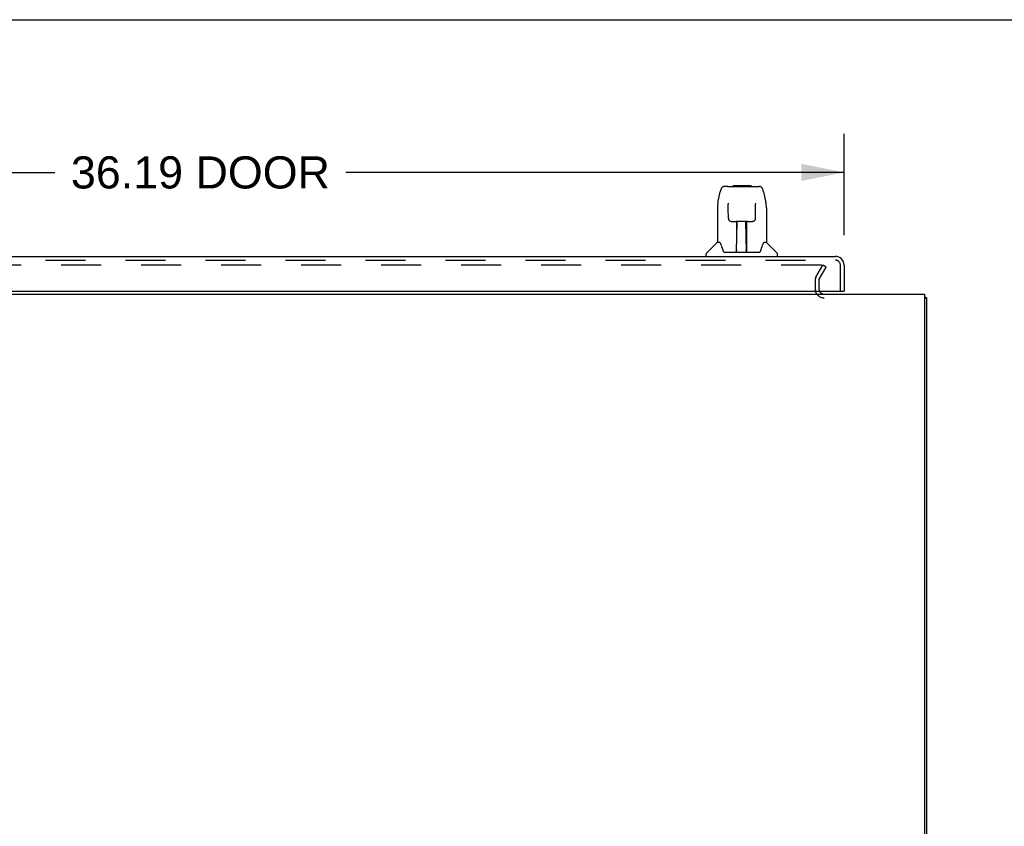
# Model space of a CAD drawing. Header units: inches. Extents: x 0 to 204, y 0 to 132.
# Tile 53 of 113: x 27 to 55, y 110 to 132. Entities that reach past the tile are written whole.
import ezdxf

# ---------------------------------------------------------------- set-up
doc = ezdxf.new("R2010")
doc.units = ezdxf.units.IN
doc.header["$LTSCALE"] = 11.243375
doc.header["$MEASUREMENT"] = 0
doc.linetypes.add('HIDDEN', pattern=[0.2, 0.1, -0.1])
doc.layers.get('0').update_dxf_attribs({"linetype": 'CONTINUOUS'})
for name, color, linetype in [('DEFAULT_2', 8, 'HIDDEN'), ('DIMENSIONS', 7, 'CONTINUOUS'), ('DOOR_ASSEMBLY', 7, 'CONTINUOUS')]:
    doc.layers.add(name, color=color, linetype=linetype)
doc.styles.get("Standard").update_dxf_attribs({"font": 'arial.ttf'})
doc.dimstyles.new('DIMSTYLE_1', dxfattribs={"dimtxt": 0.901875, "dimasz": 1.2025, "dimexe": 0.09, "dimexo": 0.07, "dimgap": 0.0375, "dimtad": 0, "dimtih": 1, "dimtoh": 1, "dimzin": 4, "dimdsep": 46, "dimtxsty": 'Standard', "dimblk": '_FILLED', "dimblk1": '_FILLED', "dimblk2": '_FILLED', "dimcen": 0.09, "dimadec": 3, "dimazin": 1, "dimtfac": 1, "dimtdec": 3, "dimtofl": 0, "dimtmove": 0, "dimatfit": 3, "dimldrblk": '_FILLED', "dimfxl": 0, "dimtolj": 1, "dimtzin": 4, "dimarcsym": 0})

# ---------------------------------------------------------------- blocks, each defined once
blk = doc.blocks.new('_FILLED')
at = {"color": 0, "linetype": 'ByBlock'}
blk.add_solid([(0, 0), (-1, 0.2), (-1, -0.2)], dxfattribs=at)
blk = doc.blocks.new('*D8')
at = {"layer": 'DIMENSIONS', "color": 2, "linetype": 'Continuous'}
for p, q in [((14.332, 126.221), (14.332, 129.067)), ((50.52, 126.221), (50.52, 129.067)), ((14.332, 127.985), (28.338, 127.985)), ((50.52, 127.985), (36.515, 127.985))]:
    blk.add_line(p, q, dxfattribs=at)
at = {"layer": 'DIMENSIONS', "color": 2, "linetype": 'Continuous', "xscale": 1.2025, "yscale": 1.2025, "zscale": 1.2025, "rotation": 180}
blk.add_blockref('_FILLED', (14.332, 127.985), dxfattribs=at)
at = {"layer": 'DIMENSIONS', "color": 2, "linetype": 'Continuous', "xscale": 1.2025, "yscale": 1.2025, "zscale": 1.2025}
blk.add_blockref('_FILLED', (50.52, 127.985), dxfattribs=at)
at = {"layer": 'DIMENSIONS', "color": 2, "linetype": 'Continuous', "insert": (32.426, 128.436), "char_height": 0.9019, "width": 7.27535, "attachment_point": 2, "line_spacing_factor": 0.9}
blk.add_mtext('36.19 DOOR', dxfattribs=at)

msp = doc.modelspace()

# ---------------------------------------------------------------- linework, layer by layer
at = {"color": 7, "linetype": 'Continuous'}
for p, q in [((0, 132.275), (204.425, 132.275)), ((52.78, 124.464), (52.832, 124.464))]:
    msp.add_line(p, q, dxfattribs=at)
at = {"color": 3, "linetype": 'Continuous'}
for p, q in [((12.634, 124.568), (52.78, 124.568)), ((52.78, 124.568), (52.78, 100.68)), ((52.832, 124.464), (52.832, 100.814))]:
    msp.add_line(p, q, dxfattribs=at)
for points in [[(52.78, 124.484), (52.781, 124.484), (52.785, 124.483), (52.789, 124.481), (52.793, 124.481), (52.797, 124.48), (52.805, 124.478)], [(52.805, 124.478), (52.808, 124.477), (52.812, 124.477), (52.815, 124.476), (52.818, 124.475), (52.821, 124.474), (52.823, 124.473), (52.825, 124.472), (52.827, 124.471), (52.829, 124.47), (52.83, 124.469), (52.831, 124.468), (52.832, 124.467), (52.832, 124.465), (52.832, 124.464)]]:
    msp.add_lwpolyline(points, dxfattribs=at)
msp.add_arc((49.954, 124.71), 0.142, 206.4666, 270, dxfattribs=at)
at = {"layer": 'DEFAULT_2', "color": 8, "linetype": 'HIDDEN'}
for p, q in [((49.876, 125.38), (15.539, 125.38)), ((49.726, 125.041), (49.922, 125.38)), ((50.012, 125.328), (49.922, 125.38)), ((49.816, 124.989), (50.012, 125.328)), ((49.707, 124.972), (49.707, 124.71)), ((49.811, 124.972), (49.811, 124.71))]:
    msp.add_line(p, q, dxfattribs=at)
for points in [[(49.884, 125.379), (49.882, 125.38), (49.88, 125.38), (49.878, 125.38), (49.876, 125.38)], [(49.884, 125.379), (49.886, 125.378), (49.887, 125.377), (49.889, 125.376), (49.89, 125.375), (49.892, 125.374), (49.893, 125.372), (49.894, 125.371), (49.895, 125.369), (49.895, 125.367), (49.896, 125.366), (49.896, 125.364), (49.896, 125.363)], [(49.896, 125.363), (49.896, 125.362), (49.896, 125.36), (49.895, 125.359), (49.895, 125.357), (49.894, 125.355)]]:
    msp.add_lwpolyline(points, dxfattribs=at)
for centre, radius, start, end in [((49.844, 124.972), 0.137, 150, 180), ((49.844, 124.972), 0.033, 150, 180), ((49.954, 124.71), 0.246, 180, 270), ((49.954, 124.71), 0.142, 180, 206.4666)]:
    msp.add_arc(centre, radius, start, end, dxfattribs=at)
at = {"layer": 'DOOR_ASSEMBLY', "color": 7, "linetype": 'Continuous'}
for p, q in [((47.241, 127.594), (47.16, 127.594)), ((47.242, 127.594), (48.13, 127.594)), ((47.247, 127.594), (47.245, 127.594)), ((47.407, 127.614), (47.387, 127.594)), ((47.407, 127.614), (47.883, 127.614)), ((47.883, 127.614), (47.903, 127.594)), ((46.971, 127.135), (47.036, 127.44)), ((48.254, 127.44), (48.319, 127.135)), ((47.257, 127.119), (47.257, 127.116)), ((47.257, 127.116), (47.257, 127.112)), ((47.257, 127.112), (47.257, 127.105)), ((47.257, 127.105), (47.258, 127.097)), ((47.26, 126.971), (47.258, 127.097)), ((48.025, 126.688), (48.032, 127.101)), ((48.032, 127.101), (48.033, 127.109)), ((48.033, 127.109), (48.033, 127.114)), ((48.324, 127.104), (48.319, 127.135)), ((46.956, 126.992), (46.956, 126.02)), ((47.265, 126.688), (47.26, 126.971)), ((48.334, 126.991), (48.334, 126.02)), ((47.265, 126.688), (47.266, 126.675)), ((47.345, 126.61), (47.465, 126.61)), ((47.496, 125.764), (47.51, 126.611)), ((47.501, 126.611), (47.789, 126.611)), ((47.503, 126.195), (47.503, 126.611)), ((47.771, 125.744), (47.756, 126.611)), ((47.787, 125.744), (47.787, 126.611)), ((47.825, 126.61), (47.945, 126.61)), ((47.506, 126.386), (47.503, 126.386)), ((47.506, 126.374), (47.503, 126.374)), ((47.787, 126.386), (47.76, 126.386)), ((47.787, 126.374), (47.76, 126.374)), ((46.95, 126.014), (46.652, 125.716)), ((47.029, 126.02), (46.956, 126.02)), ((47.026, 126.02), (47.031, 126.009)), ((47.764, 126.146), (47.787, 126.146)), ((47.787, 126.142), (47.764, 126.142)), ((48.258, 126.009), (48.263, 126.018)), ((48.334, 126.02), (48.261, 126.02)), ((48.34, 126.014), (48.637, 125.716)), ((46.641, 125.626), (46.641, 125.688)), ((47.092, 125.855), (47.106, 125.808)), ((47.106, 125.808), (47.109, 125.799)), ((47.159, 125.744), (48.131, 125.744)), ((47.497, 125.816), (47.496, 125.79)), ((47.503, 125.744), (47.503, 125.748)), ((47.77, 125.79), (47.77, 125.816)), ((48.18, 125.798), (48.183, 125.808)), ((48.649, 125.626), (48.649, 125.688)), ((50.458, 124.647), (50.52, 124.647))]:
    msp.add_line(p, q, dxfattribs=at)
at = {"layer": 'DOOR_ASSEMBLY', "color": 3, "linetype": 'Continuous'}
for p, q in [((14.579, 125.626), (50.273, 125.626)), ((50.52, 125.379), (50.52, 124.647)), ((14.624, 124.647), (50.458, 124.647))]:
    msp.add_line(p, q, dxfattribs=at)
at = {"layer": 'DOOR_ASSEMBLY', "color": 8, "linetype": 'HIDDEN'}
for p, q in [((14.579, 125.522), (50.273, 125.522)), ((50.416, 124.647), (50.416, 125.379))]:
    msp.add_line(p, q, dxfattribs=at)
at = {"layer": 'DOOR_ASSEMBLY', "color": 7, "linetype": 'Continuous'}
for points in [[(47.16, 127.594), (47.157, 127.594), (47.143, 127.593), (47.13, 127.589), (47.118, 127.584), (47.107, 127.578), (47.097, 127.57), (47.087, 127.561), (47.079, 127.551), (47.072, 127.541), (47.066, 127.529), (47.06, 127.517), (47.054, 127.503), (47.049, 127.488), (47.044, 127.471), (47.039, 127.453), (47.036, 127.44)], [(48.254, 127.44), (48.251, 127.453), (48.246, 127.472), (48.241, 127.488), (48.236, 127.503), (48.23, 127.517), (48.224, 127.53), (48.217, 127.541), (48.21, 127.552), (48.202, 127.561), (48.193, 127.57), (48.182, 127.578), (48.171, 127.585), (48.159, 127.59), (48.146, 127.593), (48.132, 127.594), (48.13, 127.594)], [(46.971, 127.135), (46.965, 127.104), (46.96, 127.064), (46.957, 127.024), (46.956, 126.992)], [(47.257, 127.123), (47.257, 127.123), (47.257, 127.123), (47.257, 127.123), (47.257, 127.123), (47.257, 127.122), (47.257, 127.121), (47.257, 127.12), (47.257, 127.119)], [(48.033, 127.114), (48.033, 127.118), (48.033, 127.119), (48.033, 127.12), (48.033, 127.122), (48.033, 127.122), (48.033, 127.123), (48.033, 127.123)], [(48.334, 126.991), (48.333, 127.025), (48.33, 127.065), (48.324, 127.104)], [(47.266, 126.675), (47.269, 126.662), (47.275, 126.651), (47.282, 126.64), (47.291, 126.631), (47.301, 126.623), (47.312, 126.617), (47.323, 126.613), (47.335, 126.611), (47.344, 126.61)], [(47.465, 126.61), (47.469, 126.61), (47.477, 126.61), (47.486, 126.611)], [(47.486, 126.611), (47.494, 126.611), (47.501, 126.611)], [(47.789, 126.611), (47.797, 126.611), (47.805, 126.611)], [(47.805, 126.611), (47.813, 126.61), (47.822, 126.61), (47.825, 126.61)], [(47.946, 126.61), (47.956, 126.611), (47.968, 126.613), (47.979, 126.618), (47.99, 126.624), (48, 126.632), (48.009, 126.641), (48.016, 126.652), (48.021, 126.664), (48.024, 126.676), (48.025, 126.688)], [(47.031, 126.009), (47.045, 125.981), (47.06, 125.945), (47.076, 125.903), (47.092, 125.855)], [(48.183, 125.808), (48.198, 125.854), (48.213, 125.901), (48.229, 125.944), (48.244, 125.98), (48.258, 126.009)], [(47.109, 125.799), (47.114, 125.786), (47.119, 125.776), (47.124, 125.767)], [(47.124, 125.767), (47.129, 125.76), (47.135, 125.754), (47.142, 125.749), (47.149, 125.746), (47.156, 125.744), (47.159, 125.744)], [(48.131, 125.744), (48.133, 125.744), (48.141, 125.746), (48.148, 125.749), (48.155, 125.754), (48.16, 125.76), (48.166, 125.767)], [(48.166, 125.767), (48.171, 125.776), (48.176, 125.786), (48.18, 125.798)]]:
    msp.add_lwpolyline(points, dxfattribs=at)
for centre, radius, start, end in [((46.964, 126), 0.0197, 97.5, 135), ((48.326, 126), 0.0197, 45, 82.5), ((46.68, 125.688), 0.0394, 135, 180), ((47.515, 125.764), 0.0197, 179, 270), ((47.515, 125.764), 0.0197, 260.739, 269.9232), ((47.751, 125.764), 0.0197, 270, 1), ((47.751, 125.764), 0.0197, 270.0771, 272.6469), ((48.609, 125.688), 0.0394, 0, 45)]:
    msp.add_arc(centre, radius, start, end, dxfattribs=at)
at = {"layer": 'DOOR_ASSEMBLY', "color": 3, "linetype": 'Continuous'}
for centre, radius, start, end in [((50.273, 125.379), 0.246, 0, 90), ((50.458, 124.667), 0.02, 270, 360)]:
    msp.add_arc(centre, radius, start, end, dxfattribs=at)
at = {"layer": 'DOOR_ASSEMBLY', "color": 8, "linetype": 'HIDDEN'}
msp.add_arc((50.273, 125.379), 0.142, 0, 90, dxfattribs=at)
at = {"layer": 'DOOR_ASSEMBLY', "color": 7, "linetype": 'Continuous'}
for centre, major_axis, start_param, end_param in [((47.495, 125.783), (0.0394, 0), -1.369355, -1.264777), ((47.771, 125.783), (0, 0.0394), -3.447611, -3.141593)]:
    msp.add_ellipse(centre, major_axis=major_axis, ratio=1, start_param=start_param, end_param=end_param, dxfattribs=at)

# ---------------------------------------------------------------- dimensions: what is measured, and where the dimension line sits
at = {"layer": 'DIMENSIONS', "color": 2, "linetype": 'Continuous'}
dim = msp.add_linear_dim(base=(14.332, 127.985), p1=(50.52, 126.151), p2=(14.332, 126.151), angle=180, text='<> DOOR', dimstyle='DIMSTYLE_1', dxfattribs=at)
dim.commit()
dim.dimension.update_dxf_attribs({"geometry": '*D8', "text_midpoint": (32.426, 127.985), "dimtype": 160})

doc.saveas('drawing.dxf')
